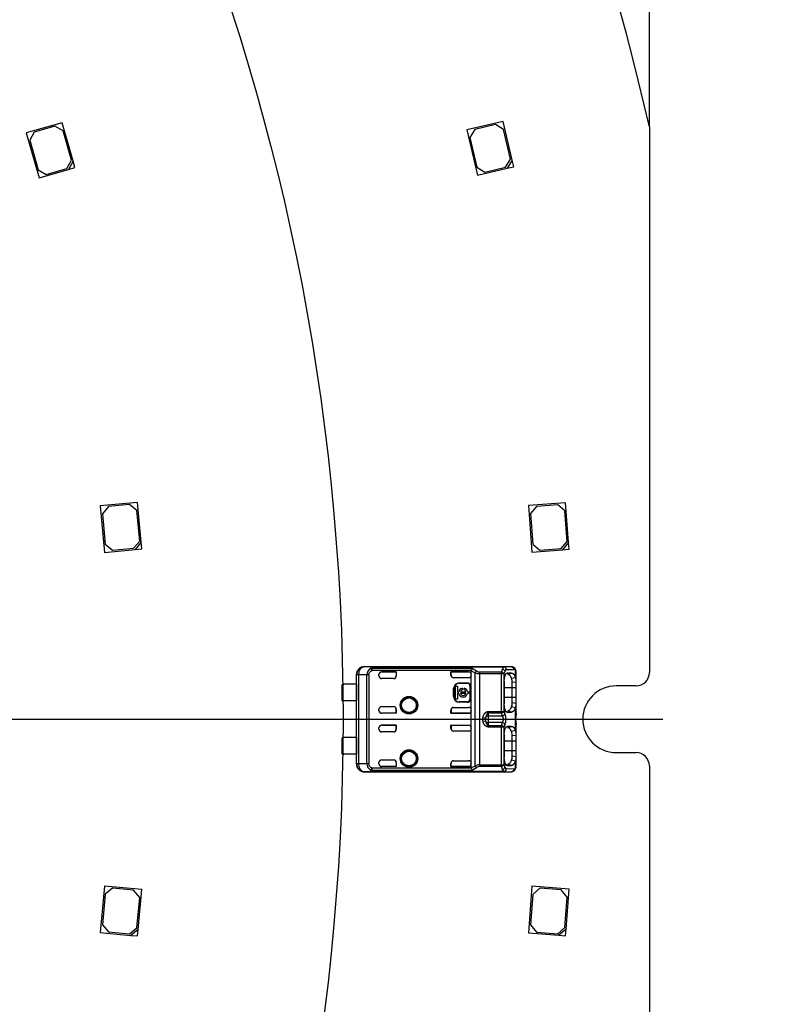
# Model space of a CAD drawing. Header units: millimetres. Extents: x 7 to 819, y 6 to 587.
# Tile 10 of 14: x 518 to 575, y 301 to 375. Entities that reach past the tile are written whole.
import ezdxf
from ezdxf.enums import TextEntityAlignment as Align
from ezdxf.lldxf.tags import DXFTag

# ---------------------------------------------------------------- set-up
doc = ezdxf.new("R2010")
doc.units = ezdxf.units.MM
doc.layers.add('Default', color=7, linetype='Continuous')
doc.layers.add('RDLED_400MM_4000', color=7, linetype='Continuous')
doc.styles.add('SEACAD_Arial', font='arial.ttf')
tags = doc.linetypes.add('CENTER2', pattern=[28.575, 19.05, -3.175, 3.175, -3.175]).pattern_tags.tags
tags[10:11] = [DXFTag(74, 4), DXFTag(75, 0), DXFTag(340, '0'), DXFTag(46, 0.0), DXFTag(50, 0.0), DXFTag(44, 0.0), DXFTag(45, 0.0)]
tags[8:9] = [DXFTag(74, 4), DXFTag(75, 0), DXFTag(340, '0'), DXFTag(46, 0.0), DXFTag(50, 0.0), DXFTag(44, 0.0), DXFTag(45, 0.0)]
tags[6:7] = [DXFTag(74, 4), DXFTag(75, 0), DXFTag(340, '0'), DXFTag(46, 0.0), DXFTag(50, 0.0), DXFTag(44, 0.0), DXFTag(45, 0.0)]
tags[4:5] = [DXFTag(74, 4), DXFTag(75, 0), DXFTag(340, '0'), DXFTag(46, 0.0), DXFTag(50, 0.0), DXFTag(44, 0.0), DXFTag(45, 0.0)]
doc.dimstyles.new('ISO', dxfattribs={"dimtxt": 7, "dimasz": 7, "dimexe": 3.5, "dimexo": 0, "dimgap": 1.75, "dimtad": 1, "dimtxsty": 'SEACAD_Arial', "dimblk1": '_SE_FILLED', "dimblk2": '_SE_FILLED', "dimsah": 1, "dimcen": 3.5, "dimadec": 0, "dimazin": 0, "dimtfac": 0.5, "dimtdec": 3, "dimtmove": 0, "dimatfit": 3, "dimfxl": 1, "dimarcsym": 0})

# ---------------------------------------------------------------- blocks, each defined once
blk = doc.blocks.new('SEANNOT_GROUP14')
at = {"layer": 'Default', "color": 7, "linetype": 'CENTER2'}
blk.add_line((171.596, 322.047), (566.096, 322.047), dxfattribs=at)
blk = doc.blocks.new('SE1')
at = {"layer": 'RDLED_400MM_4000', "color": 7, "linetype": 'Continuous'}
for p, q in [((521.009, 366.803), (518.316, 366.037)), ((520.459, 366.543), (518.92, 366.105)), ((521.077, 366.199), (520.459, 366.543)), ((521.83, 363.918), (521.009, 366.803)), ((554.115, 366.907), (551.388, 366.269)), ((553.553, 366.673), (551.995, 366.309)), ((554.154, 366.3), (553.553, 366.673)), ((554.798, 363.986), (554.115, 366.907)), ((565.096, 366.488), (565.096, 325.547)), ((518.316, 366.037), (519.273, 362.671)), ((518.92, 366.105), (518.576, 365.487)), ((521.706, 363.987), (521.077, 366.199)), ((551.388, 366.269), (552.186, 362.861)), ((551.995, 366.309), (551.623, 365.708)), ((554.678, 364.061), (554.154, 366.3)), ((518.576, 365.487), (519.205, 363.275)), ((551.623, 365.708), (552.147, 363.468)), ((521.362, 363.369), (521.706, 363.987)), ((521.83, 363.918), (521.486, 363.3)), ((521.966, 363.437), (521.83, 363.918)), ((554.305, 363.46), (554.678, 364.061)), ((554.798, 363.986), (554.425, 363.385)), ((554.912, 363.499), (554.798, 363.986)), ((519.205, 363.275), (519.823, 362.931)), ((519.273, 362.671), (521.486, 363.3)), ((519.823, 362.931), (521.362, 363.369)), ((521.486, 363.3), (521.966, 363.437)), ((552.147, 363.468), (552.747, 363.095)), ((552.186, 362.861), (554.425, 363.385)), ((552.747, 363.095), (554.305, 363.46)), ((554.425, 363.385), (554.912, 363.499)), ((526.663, 338.312), (523.875, 338.053)), ((523.875, 338.053), (524.198, 334.568)), ((524.482, 338.009), (524.03, 337.465)), ((526.075, 338.157), (524.482, 338.009)), ((526.619, 337.705), (526.075, 338.157)), ((526.831, 335.415), (526.619, 337.705)), ((526.94, 335.325), (526.663, 338.312)), ((558.806, 338.289), (556.015, 338.074)), ((556.015, 338.074), (556.283, 334.585)), ((556.621, 338.02), (556.16, 337.484)), ((558.216, 338.143), (556.621, 338.02)), ((558.753, 337.683), (558.216, 338.143)), ((558.929, 335.389), (558.753, 337.683)), ((559.036, 335.297), (558.806, 338.289)), ((524.03, 337.465), (524.242, 335.175)), ((556.16, 337.484), (556.336, 335.19)), ((524.198, 334.568), (526.488, 334.781)), ((524.242, 335.175), (524.786, 334.723)), ((524.786, 334.723), (526.379, 334.871)), ((526.379, 334.871), (526.831, 335.415)), ((526.94, 335.325), (526.488, 334.781)), ((526.488, 334.781), (526.986, 334.827)), ((526.986, 334.827), (526.94, 335.325)), ((556.283, 334.585), (558.576, 334.761)), ((556.336, 335.19), (556.873, 334.73)), ((556.873, 334.73), (558.468, 334.853)), ((558.468, 334.853), (558.929, 335.389)), ((559.036, 335.297), (558.576, 334.761)), ((558.576, 334.761), (559.074, 334.799)), ((559.074, 334.799), (559.036, 335.297)), ((543.696, 325.997), (553.146, 325.997)), ((543.696, 325.997), (543.713, 325.98)), ((544.384, 325.973), (543.713, 325.98)), ((544.17, 325.868), (544.256, 325.703)), ((544.256, 325.882), (551.789, 325.882)), ((544.256, 325.882), (544.256, 325.703)), ((544.384, 325.973), (554.172, 325.973)), ((544.384, 325.973), (544.384, 325.968)), ((544.384, 325.968), (554.172, 325.968)), ((551.789, 325.882), (552.125, 325.683)), ((553.146, 325.987), (553.146, 325.997)), ((553.146, 325.987), (553.153, 325.987)), ((554.754, 325.987), (553.146, 325.987)), ((554.066, 325.813), (554.172, 325.968)), ((554.754, 325.987), (554.172, 325.973)), ((554.172, 325.968), (554.172, 325.973)), ((554.754, 325.987), (554.848, 325.936)), ((543.096, 324.672), (543.096, 325.397)), ((543.111, 325.397), (543.096, 325.397)), ((543.111, 325.382), (543.111, 325.397)), ((543.111, 325.382), (543.113, 325.38)), ((543.253, 325.38), (543.113, 325.38)), ((543.113, 318.713), (543.113, 325.38)), ((543.253, 325.38), (543.253, 318.714)), ((543.875, 325.374), (543.253, 325.379)), ((544.028, 325.374), (543.875, 325.374)), ((543.875, 318.719), (543.875, 325.374)), ((544.028, 325.374), (544.028, 318.72)), ((551.731, 325.703), (544.256, 325.703)), ((544.796, 325.297), (544.796, 325.402)), ((544.996, 325.602), (546.096, 325.602)), ((544.996, 325.602), (544.996, 325.601)), ((546.089, 325.601), (544.996, 325.601)), ((545.896, 325.097), (544.996, 325.097)), ((546.089, 325.601), (546.096, 325.602)), ((546.089, 325.601), (546.089, 325.297)), ((546.089, 325.297), (546.096, 325.297)), ((546.096, 325.602), (546.096, 325.297)), ((550.196, 325.357), (550.196, 325.602)), ((550.196, 325.602), (551.529, 325.602)), ((550.203, 325.601), (550.196, 325.602)), ((550.203, 325.349), (550.196, 325.357)), ((551.529, 325.601), (550.203, 325.601)), ((550.203, 325.349), (550.203, 325.601)), ((551.529, 325.157), (550.396, 325.157)), ((551.529, 325.601), (551.529, 325.602)), ((551.729, 325.685), (551.731, 325.703)), ((551.729, 325.402), (551.729, 325.685)), ((551.729, 325.685), (552.012, 325.54)), ((551.729, 325.402), (551.729, 325.357)), ((551.729, 322.737), (551.729, 325.357)), ((552.012, 318.554), (552.012, 325.54)), ((553.992, 325.588), (552.352, 325.588)), ((552.352, 325.588), (552.352, 325.462)), ((552.352, 325.462), (552.352, 318.631)), ((553.992, 325.462), (552.352, 325.462)), ((553.992, 325.588), (554.066, 325.813)), ((553.992, 325.462), (553.992, 325.588)), ((553.992, 322.631), (553.992, 325.462)), ((554.18, 325.462), (553.992, 325.462)), ((554.18, 325.462), (554.18, 322.631)), ((554.36, 325.773), (554.942, 325.787)), ((554.752, 325.51), (554.423, 325.507)), ((554.469, 325.41), (554.752, 325.509)), ((554.755, 325.116), (555.036, 325.188)), ((555.036, 325.189), (555.036, 325.747)), ((555.096, 324.837), (555.096, 325.591)), ((541.996, 324.622), (541.996, 323.472)), ((543.098, 324.672), (542.146, 324.672)), ((543.098, 324.672), (543.098, 323.422)), ((550.403, 323.747), (550.403, 324.347)), ((550.429, 324.347), (550.403, 324.347)), ((550.429, 323.747), (550.429, 324.347)), ((550.548, 323.55), (550.548, 324.538)), ((550.548, 324.538), (550.681, 324.538)), ((550.681, 324.538), (550.681, 324.111)), ((550.829, 324.773), (551.429, 324.773)), ((550.829, 324.773), (550.829, 324.747)), ((550.829, 324.747), (551.429, 324.747)), ((551.031, 324.371), (551.031, 324.245)), ((551.197, 324.245), (551.197, 324.371)), ((551.429, 324.747), (551.429, 324.773)), ((551.656, 324.547), (551.629, 324.547)), ((551.629, 324.547), (551.629, 323.547)), ((551.656, 324.547), (551.656, 323.547)), ((554.201, 324.896), (554.201, 323.196)), ((554.797, 324.397), (554.201, 324.397)), ((555.096, 324.838), (554.797, 324.798)), ((554.797, 324.397), (554.797, 324.798)), ((555.096, 324.397), (554.797, 324.397)), ((554.797, 323.697), (554.797, 324.397)), ((555.096, 324.397), (555.096, 324.838)), ((555.096, 323.697), (555.096, 324.397)), ((564.096, 324.547), (562.596, 324.547)), ((550.403, 323.747), (550.429, 323.747)), ((550.681, 324.111), (550.783, 324.111)), ((550.783, 323.978), (550.681, 323.978)), ((550.681, 323.978), (550.681, 323.55)), ((550.908, 324.111), (551.321, 324.111)), ((551.321, 323.978), (550.908, 323.978)), ((551.445, 324.111), (551.548, 324.111)), ((551.548, 323.978), (551.445, 323.978)), ((551.548, 324.111), (551.548, 323.978)), ((554.201, 323.697), (554.797, 323.697)), ((554.797, 323.697), (555.096, 323.697)), ((554.797, 323.296), (554.797, 323.697)), ((555.096, 323.256), (555.096, 323.697)), ((543.098, 323.422), (542.146, 323.422)), ((543.096, 320.672), (543.096, 323.422)), ((544.996, 322.997), (545.896, 322.997)), ((550.396, 322.937), (551.529, 322.937)), ((550.681, 323.55), (550.548, 323.55)), ((551.429, 323.347), (550.829, 323.347)), ((550.829, 323.347), (550.829, 323.32)), ((551.429, 323.32), (550.829, 323.32)), ((551.429, 323.32), (551.429, 323.347)), ((551.629, 323.547), (551.656, 323.547)), ((555.036, 322.905), (554.755, 322.977)), ((554.797, 323.296), (555.096, 323.256)), ((555.036, 321.192), (555.036, 322.904)), ((555.096, 322.468), (555.096, 323.256)), ((544.796, 322.691), (544.796, 322.797)), ((544.996, 322.493), (544.996, 322.491)), ((546.089, 322.493), (544.996, 322.493)), ((546.096, 322.491), (544.996, 322.491)), ((546.089, 322.493), (546.089, 322.797)), ((546.096, 322.797), (546.089, 322.797)), ((546.089, 322.493), (546.096, 322.491)), ((546.096, 322.797), (546.096, 322.491)), ((550.203, 322.743), (550.196, 322.736)), ((550.196, 322.491), (550.196, 322.736)), ((550.203, 322.493), (550.196, 322.491)), ((550.196, 322.491), (551.529, 322.491)), ((550.203, 322.743), (550.203, 322.493)), ((551.529, 322.493), (550.203, 322.493)), ((551.529, 322.491), (551.529, 322.493)), ((551.729, 322.737), (551.729, 322.691)), ((551.729, 321.402), (551.729, 322.691)), ((552.603, 321.905), (552.603, 322.188)), ((552.603, 322.188), (552.799, 322.159)), ((552.867, 322.382), (552.799, 322.159)), ((552.996, 322.631), (553.992, 322.631)), ((552.996, 322.631), (552.996, 322.505)), ((553.992, 322.505), (552.996, 322.505)), ((552.996, 322.505), (552.996, 322.293)), ((552.996, 322.293), (552.996, 321.8)), ((552.996, 322.293), (554.06, 322.293)), ((553.992, 322.505), (553.992, 322.631)), ((553.992, 322.631), (554.18, 322.631)), ((554.06, 322.293), (553.992, 322.505)), ((554.141, 322.687), (554.423, 322.587)), ((554.423, 322.587), (554.751, 322.584)), ((554.751, 322.584), (554.469, 322.684)), ((555.096, 322.468), (555.095, 322.441)), ((544.796, 321.297), (544.796, 321.402)), ((544.996, 321.602), (546.096, 321.602)), ((544.996, 321.602), (544.996, 321.601)), ((546.089, 321.601), (544.996, 321.601)), ((546.089, 321.601), (546.096, 321.602)), ((546.089, 321.297), (546.089, 321.601)), ((546.096, 321.602), (546.096, 321.297)), ((550.196, 321.357), (550.196, 321.602)), ((550.196, 321.602), (551.529, 321.602)), ((550.203, 321.601), (550.196, 321.602)), ((550.203, 321.601), (550.203, 321.35)), ((550.203, 321.601), (551.529, 321.601)), ((551.529, 321.601), (551.529, 321.602)), ((551.729, 321.402), (551.729, 321.357)), ((552.603, 321.905), (552.799, 321.935)), ((552.796, 322.075), (552.796, 322.059)), ((552.796, 322.059), (552.799, 321.935)), ((554.06, 321.8), (552.996, 321.8)), ((552.996, 321.8), (552.996, 321.588)), ((552.996, 321.588), (553.992, 321.588)), ((552.996, 321.588), (552.996, 321.462)), ((553.992, 321.462), (552.996, 321.462)), ((553.992, 321.588), (554.06, 321.8)), ((553.992, 321.462), (553.992, 321.588)), ((553.992, 318.631), (553.992, 321.462)), ((554.18, 321.462), (553.992, 321.462)), ((554.18, 321.462), (554.18, 318.631)), ((554.752, 321.51), (554.423, 321.507)), ((554.469, 321.41), (554.752, 321.509)), ((555.095, 321.653), (555.096, 321.626)), ((555.096, 320.837), (555.096, 321.626)), ((543.098, 320.672), (542.146, 320.672)), ((543.098, 320.672), (543.098, 319.422)), ((545.896, 321.097), (544.996, 321.097)), ((546.089, 321.297), (546.096, 321.297)), ((550.203, 321.35), (550.196, 321.357)), ((551.529, 321.157), (550.396, 321.157)), ((551.729, 318.737), (551.729, 321.357)), ((554.201, 320.896), (554.201, 319.196)), ((555.035, 321.193), (554.754, 321.121)), ((555.096, 320.838), (554.797, 320.798)), ((554.797, 320.397), (554.797, 320.798)), ((555.096, 320.397), (555.096, 320.837)), ((541.996, 320.622), (541.996, 319.472)), ((554.797, 320.397), (554.201, 320.397)), ((554.797, 319.697), (554.797, 320.397)), ((555.096, 320.397), (554.797, 320.397)), ((555.096, 319.697), (555.096, 320.397)), ((543.098, 319.422), (542.146, 319.422)), ((543.096, 318.697), (543.096, 319.422)), ((554.201, 319.697), (554.797, 319.697)), ((554.797, 319.296), (554.797, 319.697)), ((554.797, 319.697), (555.096, 319.697)), ((554.797, 319.296), (555.096, 319.256)), ((555.096, 319.256), (555.096, 319.697)), ((555.096, 318.503), (555.096, 319.256)), ((562.596, 319.547), (564.096, 319.547)), ((543.096, 318.697), (543.111, 318.697)), ((543.113, 318.713), (543.111, 318.712)), ((543.111, 318.697), (543.111, 318.712)), ((543.113, 318.713), (543.253, 318.713)), ((543.253, 318.714), (543.875, 318.719)), ((543.875, 318.72), (544.028, 318.72)), ((544.796, 318.691), (544.796, 318.797)), ((544.996, 318.997), (545.896, 318.997)), ((544.996, 318.493), (544.996, 318.491)), ((546.089, 318.493), (544.996, 318.493)), ((546.096, 318.491), (544.996, 318.491)), ((546.096, 318.797), (546.089, 318.797)), ((546.089, 318.797), (546.089, 318.493)), ((546.089, 318.493), (546.096, 318.491)), ((546.096, 318.797), (546.096, 318.491)), ((550.203, 318.743), (550.196, 318.736)), ((550.196, 318.491), (550.196, 318.736)), ((550.203, 318.493), (550.196, 318.491)), ((550.196, 318.491), (551.529, 318.491)), ((550.203, 318.493), (550.203, 318.743)), ((551.529, 318.493), (550.203, 318.493)), ((550.396, 318.937), (551.529, 318.937)), ((551.529, 318.491), (551.529, 318.493)), ((551.729, 318.737), (551.729, 318.691)), ((551.729, 318.409), (551.729, 318.691)), ((552.352, 318.631), (553.992, 318.631)), ((552.352, 318.631), (552.352, 318.505)), ((553.992, 318.505), (552.352, 318.505)), ((553.992, 318.505), (553.992, 318.631)), ((553.992, 318.631), (554.18, 318.631)), ((554.066, 318.28), (553.992, 318.505)), ((554.141, 318.687), (554.423, 318.587)), ((554.423, 318.587), (554.751, 318.584)), ((554.751, 318.584), (554.469, 318.684)), ((555.036, 318.905), (554.755, 318.977)), ((555.036, 318.347), (555.036, 318.904)), ((565.096, 318.547), (565.096, 277.606)), ((543.713, 318.113), (543.696, 318.097)), ((543.696, 318.097), (553.146, 318.097)), ((543.713, 318.113), (544.384, 318.12)), ((544.175, 318.236), (544.17, 318.226)), ((544.175, 318.236), (544.256, 318.391)), ((544.256, 318.391), (551.731, 318.39)), ((544.256, 318.391), (544.256, 318.211)), ((551.793, 318.211), (544.256, 318.211)), ((544.384, 318.126), (544.384, 318.12)), ((544.384, 318.126), (554.172, 318.126)), ((554.172, 318.12), (544.384, 318.12)), ((552.125, 318.411), (551.793, 318.211)), ((553.153, 318.106), (553.146, 318.106)), ((553.146, 318.097), (553.146, 318.106)), ((553.146, 318.106), (554.754, 318.106)), ((554.172, 318.126), (554.066, 318.28)), ((554.172, 318.12), (554.172, 318.126)), ((554.172, 318.12), (554.754, 318.106)), ((554.942, 318.306), (554.36, 318.32)), ((554.848, 318.157), (554.754, 318.106)), ((554.848, 318.157), (554.868, 318.156)), ((524.198, 309.525), (523.875, 306.04)), ((524.242, 308.918), (524.03, 306.628)), ((526.986, 309.267), (524.198, 309.525)), ((524.786, 309.37), (524.242, 308.918)), ((526.379, 309.223), (524.786, 309.37)), ((526.831, 308.679), (526.379, 309.223)), ((526.709, 306.28), (526.986, 309.267)), ((556.282, 309.509), (556.015, 306.019)), ((556.336, 308.903), (556.16, 306.61)), ((559.074, 309.295), (556.282, 309.509)), ((556.873, 309.363), (556.336, 308.903)), ((558.468, 309.241), (556.873, 309.363)), ((558.929, 308.704), (558.468, 309.241)), ((558.845, 306.303), (559.074, 309.295)), ((526.619, 306.388), (526.831, 308.679)), ((558.753, 306.411), (558.929, 308.704)), ((524.03, 306.628), (524.482, 306.084)), ((523.875, 306.04), (526.165, 305.828)), ((524.482, 306.084), (526.075, 305.937)), ((526.075, 305.937), (526.619, 306.388)), ((526.709, 306.28), (526.165, 305.828)), ((526.663, 305.782), (526.709, 306.28)), ((556.015, 306.019), (558.308, 305.843)), ((556.16, 306.61), (556.62, 306.073)), ((556.62, 306.073), (558.216, 305.95)), ((558.216, 305.95), (558.753, 306.411)), ((558.845, 306.303), (558.308, 305.843)), ((558.806, 305.805), (558.845, 306.303)), ((526.165, 305.828), (526.663, 305.782)), ((558.308, 305.843), (558.806, 305.805))]:
    blk.add_line(p, q, dxfattribs=at)
for centre, radius in [((547.046, 323.097), 0.657), ((547.046, 323.097), 0.586), ((547.046, 323.097), 0.552), ((547.046, 323.097), 0.55), ((547.046, 319.097), 0.657), ((547.046, 319.097), 0.586), ((547.046, 319.097), 0.552), ((547.046, 319.097), 0.55)]:
    blk.add_circle(centre, radius, dxfattribs=at)
for centre, radius, start, end in [((370.096, 322.047), 200, 12.83857, 77.16143), ((543.713, 325.38), 0.6, 90.00397, 179.99564), ((544.456, 325.362), 0.581, 119.45696, 178.84003), ((544.247, 325.669), 0.213, 87.5513, 111.03618), ((552.561, 325.533), 0.848, 155.67344, 168.42445), ((554.153, 325.762), 0.207, 3.11472, 84.83647), ((554.747, 325.792), 0.195, 358.48459, 87.9947), ((544.996, 325.297), 0.2, 180, 270), ((552.387, 325.359), 0.416, 128.93976, 154.24065), ((552.363, 326.294), 0.832, 245.0685, 269.26555), ((552.371, 325.951), 0.363, 227.59532, 267.07757), ((553.962, 325.34), 0.249, 29.27157, 83.17257), ((554.007, 325.558), 0.262, 19.73172, 77.0474), ((555.08, 325.208), 0.935, 152.0828, 164.23594), ((554.564, 325.494), 0.346, 126.13014, 153.83762), ((553.828, 324.831), 0.97, 358.02487, 17.14654), ((554.357, 324.892), 0.741, 355.76369, 23.6318), ((564.096, 325.547), 1, 270, 0), ((542.146, 324.422), 0.25, 90, 126.8699), ((550.829, 324.347), 0.426, 90, 180), ((550.829, 324.347), 0.4, 90, 180), ((551.114, 324.044), 0.337, 104.20419, 168.67274), ((551.114, 324.044), 0.337, 11.32726, 75.79581), ((551.429, 324.547), 0.226, 0, 90), ((551.429, 324.547), 0.2, 0, 90), ((562.596, 322.047), 2.5, 90, 270), ((550.829, 323.747), 0.426, 180, 270), ((550.829, 323.747), 0.4, 180, 270), ((551.114, 324.044), 0.337, 191.32726, 348.67274), ((551.114, 324.044), 0.217, 112.43198, 162.21534), ((551.114, 324.044), 0.217, 197.78466, 342.21534), ((551.114, 324.044), 0.217, 17.78466, 67.56802), ((542.146, 323.672), 0.25, 233.1301, 270), ((544.996, 322.797), 0.2, 90, 180), ((551.429, 323.547), 0.2, 270, 0), ((551.429, 323.547), 0.226, 270, 360), ((553.681, 323.282), 1.116, 344.11595, 0.72452), ((554.356, 323.201), 0.742, 336.37261, 4.26267), ((553.463, 322.09), 0.668, 174.13428, 181.30051), ((553.962, 322.753), 0.249, 276.8284, 330.72731), ((554.009, 322.541), 0.253, 281.57049, 340.74713), ((553.224, 322.047), 1.103, 338.14838, 21.85169), ((556.935, 322.047), 1.882, 167.92303, 192.10298), ((553.962, 321.34), 0.249, 29.27675, 83.16842), ((554.009, 321.553), 0.253, 19.2531, 78.42929), ((555.105, 321.2), 0.962, 153.05736, 164.18187), ((542.146, 320.422), 0.25, 90, 126.8699), ((544.996, 321.297), 0.2, 180, 270), ((553.811, 320.83), 0.986, 358.12047, 17.05085), ((554.34, 320.891), 0.758, 355.94968, 23.39562), ((542.146, 319.672), 0.25, 233.1301, 270), ((553.681, 319.282), 1.116, 344.11606, 0.72539), ((554.357, 319.201), 0.741, 336.3608, 4.2684), ((564.096, 318.547), 1, 0, 90), ((543.713, 318.713), 0.6, 180.00436, 269.99716), ((544.467, 318.739), 0.593, 181.85946, 239.92253), ((544.996, 318.797), 0.2, 90, 180), ((551.244, 319.707), 1.386, 290.5133, 303.67456), ((552.362, 317.802), 0.829, 90.69705, 114.96949), ((552.372, 318.138), 0.368, 93.14637, 132.18222), ((553.962, 318.753), 0.249, 276.82926, 330.7266), ((554.015, 318.527), 0.252, 281.66149, 341.57144), ((555.079, 318.885), 0.934, 195.76195, 207.932), ((554.564, 318.6), 0.346, 206.17127, 233.85879), ((544.248, 318.424), 0.213, 248.65961, 272.13865), ((552.155, 318.438), 0.427, 186.32785, 211.97261), ((554.154, 318.332), 0.207, 275.14806, 356.89207), ((554.747, 318.301), 0.195, 272.00873, 1.51606), ((554.87, 318.323), 0.167, 269.29631, 8.16286)]:
    blk.add_arc(centre, radius, start, end, dxfattribs=at)
for centre, major_axis, ratio, start_param, end_param in [((543.696, 325.397), (0.424, -0.424), 0.999924, 2.35623, 3.926978), ((543.713, 325.38), (0.006, 0.6), 0.766027, 0.013567, 1.579437), ((554.172, 325.773), (-0.005, 0.2), 0.939661, 4.689874, 6.25773), ((554.848, 325.747), (-0.134, -0.148), 0.8975, 2.254597, 3.932999), ((544.996, 325.402), (0, -0.2), 0.999994, 3.141593, 4.712389), ((544.996, 325.401), (0, -0.2), 0.999994, 3.141593, 4.712375), ((545.889, 325.297), (-0.2, 0), 0.999848, 1.570796, 3.141593), ((545.896, 325.297), (-0.2, 0), 0.999848, 1.570796, 3.141593), ((550.396, 325.357), (0.141, -0.141), 0.999695, 3.926839, 5.497939), ((550.403, 325.35), (0.141, -0.141), 0.999695, 3.932239, 4.712389), ((551.529, 325.402), (0, -0.2), 0.999994, 1.570796, 3.141593), ((551.529, 325.401), (0, -0.2), 0.999994, 1.570796, 3.141593), ((551.529, 325.357), (0, -0.2), 0.999848, 0, 1.570796), ((554.943, 324.885), (-0.001, -0.902), 0.342128, 2.840825, 3.150345), ((545.889, 322.797), (-0.2, 0), 0.999848, 3.141593, 4.712389), ((545.896, 322.797), (-0.2, 0), 0.999848, 3.141593, 4.712389), ((550.396, 322.737), (0.141, 0.141), 0.999695, 0.785246, 2.356347), ((550.403, 322.744), (0.141, 0.141), 0.999695, 1.570796, 2.356347), ((551.529, 322.737), (0, 0.2), 0.999848, 4.712389, 6.283185), ((544.996, 322.693), (0, 0.2), 0.999994, 1.570796, 3.141593), ((544.996, 322.691), (0, 0.2), 0.999994, 1.570796, 3.141593), ((551.529, 322.693), (0, 0.2), 0.999994, 3.141593, 4.712389), ((551.529, 322.691), (0, 0.2), 0.999994, 3.141593, 4.712389), ((552.996, 322.129), (-0.2, 0), 0.821429, 4.712389, 6.100671), ((554.423, 323.243), (0, -0.938), 0.34202, -0.859272, -0.576897), ((544.996, 321.402), (0, -0.2), 0.999994, 3.141593, 4.712389), ((544.996, 321.401), (0, -0.2), 0.999994, 3.141593, 4.712389), ((551.529, 321.402), (0, -0.2), 0.999994, 1.570796, 3.141593), ((551.529, 321.401), (0, -0.2), 0.999994, 1.570796, 3.141593), ((552.996, 321.965), (0.2, 0), 0.821429, 3.324107, 4.712389), ((545.889, 321.297), (-0.2, 0), 0.999848, 1.570796, 3.141593), ((545.896, 321.297), (-0.2, 0), 0.999848, 1.570796, 3.141593), ((550.396, 321.357), (0.141, -0.141), 0.999695, 3.926838, 5.497939), ((550.403, 321.35), (0.141, -0.141), 0.999695, 3.926838, 4.712389), ((551.529, 321.357), (0, -0.2), 0.999848, 0, 1.570796), ((543.696, 318.697), (0.424, 0.424), 0.999924, 2.356207, 3.926956), ((543.713, 318.713), (-0.006, 0.6), 0.766027, 1.562157, 3.128038), ((544.996, 318.693), (0, 0.2), 0.999994, 1.57081, 3.141593), ((544.996, 318.691), (0, 0.2), 0.999994, 1.570796, 3.141593), ((545.889, 318.797), (-0.2, 0), 0.999848, 3.141593, 4.712389), ((545.896, 318.797), (-0.2, 0), 0.999848, 3.141593, 4.712389), ((550.396, 318.737), (0.141, 0.141), 0.999695, 0.785246, 2.356347), ((550.403, 318.744), (0.141, 0.141), 0.999695, 1.570796, 2.356347), ((551.529, 318.737), (0, 0.2), 0.999848, 4.712389, 6.283185), ((551.529, 318.693), (0, 0.2), 0.999994, 3.141593, 4.712389), ((551.529, 318.691), (0, 0.2), 0.999994, 3.141593, 4.712389), ((553.146, 318.697), (0, 0.6), 0.999962, 3.141593, 3.453003), ((554.172, 318.32), (0.005, 0.2), 0.939661, 3.166998, 4.734915), ((554.944, 319.207), (0, 0.9), 0.34204, 3.132956, 3.443098)]:
    blk.add_ellipse(centre, major_axis=major_axis, ratio=ratio, start_param=start_param, end_param=end_param, dxfattribs=at)
for points, degree, knots in [([(544.17, 325.868), (544.178, 325.882), (544.192, 325.907), (544.219, 325.933), (544.251, 325.953), (544.304, 325.97), (544.357, 325.972), (544.384, 325.973)], 3, [0, 0, 0, 0, 0.233305, 0.418726, 0.557587, 0.771407, 1, 1, 1, 1]), ([(544.384, 325.968), (544.373, 325.967), (544.352, 325.965), (544.324, 325.959), (544.301, 325.951), (544.283, 325.94), (544.27, 325.925), (544.26, 325.906), (544.257, 325.89), (544.256, 325.882)], 3, [0, 0, 0, 0, 0.113395, 0.227464, 0.348898, 0.483291, 0.634809, 0.806373, 1, 1, 1, 1]), ([(554.201, 324.896), (554.201, 325.143), (554.265, 325.323), (554.329, 325.506), (554.423, 325.507)], 2, [0, 0, 0, 0.5, 0.5, 1, 1, 1]), ([(554.754, 325.117), (554.744, 325.139), (554.723, 325.184), (554.689, 325.244), (554.651, 325.299), (554.61, 325.345), (554.566, 325.381), (554.519, 325.405), (554.486, 325.408), (554.469, 325.41)], 3, [0, 0, 0, 0, 0.119171, 0.246227, 0.381178, 0.524029, 0.674783, 0.83344, 1, 1, 1, 1]), ([(554.752, 325.509), (554.831, 325.509), (554.907, 325.424), (554.98, 325.341), (555.036, 325.189)], 2, [0, 0, 0, 0.5, 0.5, 1, 1, 1]), ([(555.096, 325.591), (555.095, 325.608), (555.094, 325.643), (555.084, 325.685), (555.066, 325.721), (555.046, 325.738), (555.036, 325.747)], 3, [0, 0, 0, 0, 0.244606, 0.491396, 0.742515, 1, 1, 1, 1]), ([(554.423, 322.586), (554.33, 322.594), (554.266, 322.768), (554.201, 322.942), (554.201, 323.196)], 2, [0, 0, 0, 0.5, 0.5, 1, 1, 1]), ([(554.469, 322.684), (554.483, 322.685), (554.51, 322.686), (554.549, 322.702), (554.586, 322.726), (554.634, 322.769), (554.691, 322.844), (554.733, 322.932), (554.754, 322.976)], 3, [0, 0, 0, 0, 0.13162, 0.259649, 0.384096, 0.504969, 0.752582, 1, 1, 1, 1]), ([(552.603, 322.188), (552.639, 322.378), (552.744, 322.498), (552.794, 322.556), (552.859, 322.591), (552.922, 322.625), (552.996, 322.631)], 2, [0, 0, 0, 0.5, 0.5, 0.75, 0.75, 1, 1, 1]), ([(552.996, 322.505), (552.988, 322.505), (552.973, 322.503), (552.95, 322.491), (552.924, 322.47), (552.895, 322.433), (552.877, 322.401), (552.867, 322.382)], 3, [0, 0, 0, 0, 0.116292, 0.245911, 0.39736, 0.643352, 1, 1, 1, 1]), ([(554.06, 321.8), (554.069, 321.811), (554.086, 321.831), (554.106, 321.871), (554.122, 321.917), (554.132, 321.966), (554.137, 322.018), (554.137, 322.071), (554.132, 322.123), (554.122, 322.174), (554.106, 322.22), (554.086, 322.261), (554.069, 322.282), (554.06, 322.293)], 3, [0, 0, 0, 0, 0.095482, 0.187791, 0.277611, 0.365684, 0.452798, 0.539767, 0.627407, 0.716518, 0.80786, 0.90214, 1, 1, 1, 1]), ([(552.996, 321.462), (552.848, 321.476), (552.742, 321.597), (552.692, 321.654), (552.656, 321.733), (552.62, 321.811), (552.603, 321.905)], 2, [0, 0, 0, 0.5, 0.5, 0.75, 0.75, 1, 1, 1]), ([(552.799, 321.935), (552.803, 321.91), (552.81, 321.861), (552.833, 321.788), (552.86, 321.722), (552.89, 321.667), (552.923, 321.627), (552.958, 321.598), (552.984, 321.591), (552.996, 321.588)], 3, [0, 0, 0, 0, 0.180622, 0.363866, 0.549849, 0.69593, 0.816556, 0.915955, 1, 1, 1, 1]), ([(554.201, 320.896), (554.201, 321.143), (554.265, 321.323), (554.329, 321.506), (554.423, 321.507)], 2, [0, 0, 0, 0.5, 0.5, 1, 1, 1]), ([(554.754, 321.119), (554.744, 321.139), (554.723, 321.184), (554.689, 321.244), (554.651, 321.299), (554.61, 321.345), (554.566, 321.381), (554.519, 321.405), (554.486, 321.408), (554.469, 321.41)], 3, [0, 0, 0, 0, 0.119189, 0.246257, 0.381214, 0.524065, 0.674813, 0.833458, 1, 1, 1, 1]), ([(554.423, 318.586), (554.33, 318.594), (554.266, 318.768), (554.201, 318.942), (554.201, 319.196)], 2, [0, 0, 0, 0.5, 0.5, 1, 1, 1]), ([(554.469, 318.684), (554.483, 318.685), (554.51, 318.686), (554.549, 318.702), (554.586, 318.726), (554.634, 318.769), (554.691, 318.844), (554.733, 318.932), (554.754, 318.976)], 3, [0, 0, 0, 0, 0.13162, 0.259649, 0.384096, 0.504969, 0.752582, 1, 1, 1, 1]), ([(555.036, 318.347), (555.044, 318.354), (555.06, 318.367), (555.077, 318.394), (555.088, 318.425), (555.095, 318.461), (555.096, 318.489), (555.096, 318.503)], 3, [0, 0, 0, 0, 0.206395, 0.408543, 0.607471, 0.804252, 1, 1, 1, 1]), ([(544.384, 318.12), (544.369, 318.121), (544.341, 318.121), (544.303, 318.126), (544.27, 318.135), (544.234, 318.149), (544.199, 318.176), (544.181, 318.208), (544.17, 318.226)], 3, [0, 0, 0, 0, 0.122214, 0.238699, 0.352338, 0.466231, 0.68875, 1, 1, 1, 1]), ([(544.256, 318.211), (544.258, 318.2), (544.262, 318.179), (544.279, 318.156), (544.304, 318.14), (544.339, 318.13), (544.369, 318.127), (544.384, 318.126)], 3, [0, 0, 0, 0, 0.264912, 0.488067, 0.676456, 0.841557, 1, 1, 1, 1])]:
    blk.add_open_spline(points, degree=degree, knots=knots, dxfattribs=at)
for points, degree in [([(544.028, 325.374), (544.03, 325.419), (544.049, 325.505), (544.125, 325.614), (544.207, 325.675), (544.256, 325.703)], 3), ([(555.036, 322.904), (554.919, 322.585), (554.751, 322.584)], 2), ([(554.752, 321.509), (554.918, 321.511), (555.035, 321.192)], 2), ([(544.256, 318.391), (544.206, 318.419), (544.122, 318.482), (544.048, 318.592), (544.03, 318.675), (544.028, 318.72)], 3), ([(555.036, 318.904), (554.919, 318.585), (554.751, 318.584)], 2), ([(551.729, 318.409), (551.729, 318.407), (551.729, 318.403), (551.73, 318.397), (551.73, 318.392), (551.731, 318.39)], 3)]:
    blk.add_open_spline(points, degree=degree, dxfattribs=at)
blk.add_rational_spline([(552.012, 318.554), (552.039, 318.496), (552.079, 318.444), (552.125, 318.411)], [1.05939443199, 0.980194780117, 0.980201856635, 1.05941566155], degree=3, dxfattribs=at)
blk = doc.blocks.new('DMBLK1')
at = {"layer": 'Default', "linetype": 'Continuous'}
for points in [[(182.096, 539.223), (175.096, 538.056), (182.096, 536.889)], [(558.096, 539.223), (558.096, 536.889), (565.096, 538.056)]]:
    blk.add_hatch(color=7, dxfattribs=at).paths.add_polyline_path(points)
at = {"layer": 'Default', "color": 7, "linetype": 'Continuous'}
for p, q in [((175.096, 366.488), (175.096, 541.556)), ((565.096, 366.488), (565.096, 541.556)), ((565.096, 538.056), (175.096, 538.056))]:
    blk.add_line(p, q, dxfattribs=at)
at = {"layer": 'Default', "color": 7, "linetype": 'Continuous', "style": 'SEACAD_Arial'}
blk.add_text('390', height=7, dxfattribs=at).set_placement((361.879, 546.806), align=Align.TOP_LEFT)
blk = doc.blocks.new('_SE_FILLED')
at = {"color": 0}
blk.add_line((0, 0), (-1, 0), dxfattribs=at)
blk.add_solid([(0, 0), (-1, -0.1665), (-1, 0.1665), (0, 0)], dxfattribs=at)
blk = doc.blocks.new('DMBLK3')
at = {"layer": 'Default', "linetype": 'Continuous'}
blk.add_hatch(color=7, dxfattribs=at).paths.add_polyline_path([(212.967, 434.121), (214.333, 436.013), (207.976, 439.166)])
at = {"layer": 'Default', "color": 7, "linetype": 'Continuous'}
blk.add_line((572.146, 176.081), (207.976, 439.166), dxfattribs=at)
at = {"layer": 'Default', "color": 7, "linetype": 'Continuous', "style": 'SEACAD_Arial'}
for s, p in [('R', (552.883, 200.791)), ('200', (561.962, 194.233))]:
    blk.add_text(s, height=7, rotation=324.15475, dxfattribs=at).set_placement(p, align=Align.TOP_LEFT)

msp = doc.modelspace()

# ---------------------------------------------------------------- linework, layer by layer
at = {"layer": 'Default', "color": 7, "linetype": 'CENTER2'}
msp.add_circle((370.096, 322.047), 172, dxfattribs=at)

# ---------------------------------------------------------------- block references
at = {"layer": 'Default'}
for name in ['SE1', 'SEANNOT_GROUP14']:
    msp.add_blockref(name, (0, 0), dxfattribs=at)

# ---------------------------------------------------------------- dimensions: what is measured, and where the dimension line sits
at = {"layer": 'Default', "color": 7, "linetype": 'Continuous'}
dim = msp.add_linear_dim(base=(175.096, 538.056), p1=(565.096, 325.547), p2=(175.096, 366.488), text='\\A1;<>', dimstyle='ISO', dxfattribs=at)
dim.commit()
dim.dimension.update_dxf_attribs({"geometry": 'DMBLK1', "text_midpoint": (370.096, 538.056), "dimtype": 160})
dim = msp.add_radius_dim(center=(370.096, 322.047), mpoint=(207.976, 439.166), text='\\A1;<>', dimstyle='ISO', override={"dimtolj": 1}, dxfattribs=at)
dim.commit()
dim.dimension.update_dxf_attribs({"geometry": 'DMBLK3', "text_midpoint": (545.773, 195.133), "dimtype": 164})

doc.saveas('drawing.dxf')
